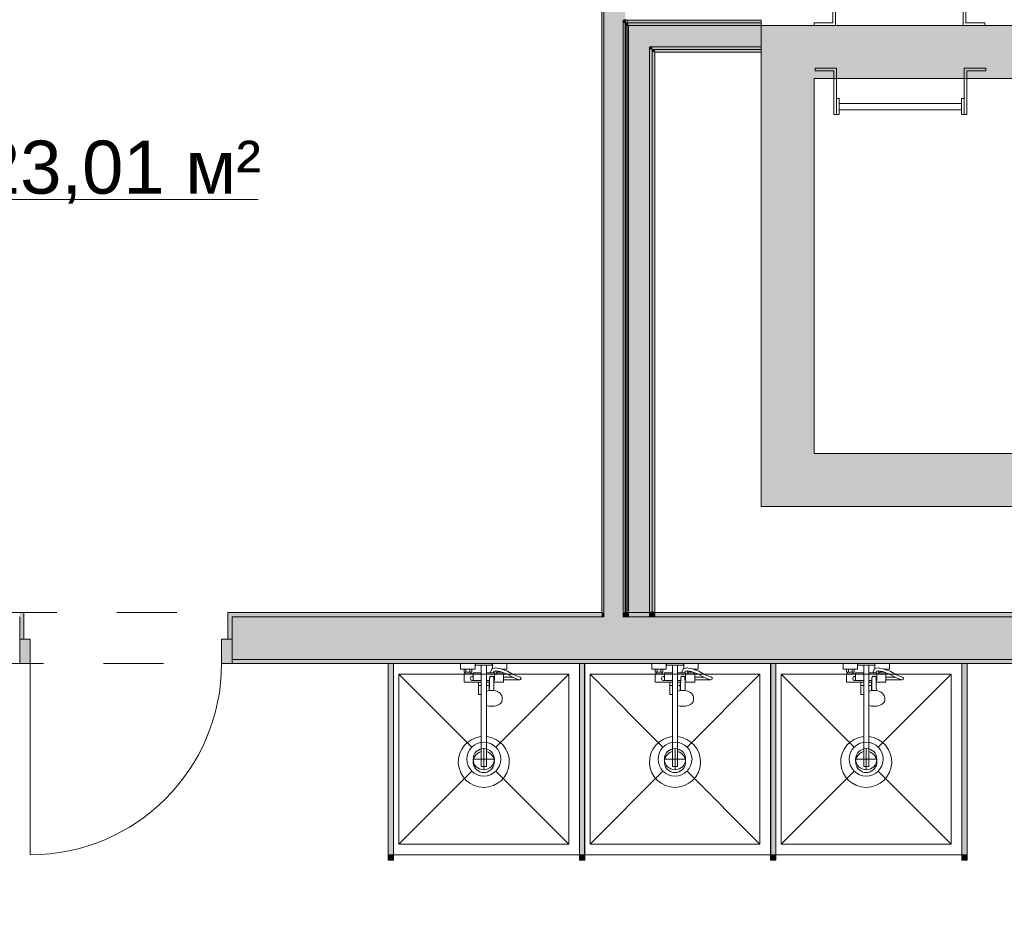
# Model space of a CAD drawing. Header units: millimetres. Extents: x -14761 to 157739, y -22400 to 107990.
# Tile 58 of 81: x 109640 to 114274, y 19774 to 23972. Entities that reach past the tile are written whole.
import ezdxf

# ---------------------------------------------------------------- set-up
doc = ezdxf.new("R2010")
doc.units = ezdxf.units.MM
doc.header["$MEASUREMENT"] = 0
doc.linetypes.add('Штриховая', pattern=[564.444447, 282.222223, -282.222223])
for name, color, linetype in [('Интерьер - Оборудование', 7, 'Continuous'), ('Интерьер - Сантехника', 7, 'Continuous'), ('Конструктив - стены бассейнов жб нов', 7, 'Continuous'), ('Конструктив - Стены Блок 100 нов', 7, 'Continuous'), ('Конструктив - Стены Блок 200 нов', 7, 'Continuous'), ('Элемент Модели - Зона', 7, 'Continuous')]:
    doc.layers.add(name, color=color, linetype=linetype)
doc.styles.add('СГЕНЕРИР_СТИЛЬ_1', font='txt')

msp = doc.modelspace()

# ---------------------------------------------------------------- hatches: boundary and pattern name
at = {"layer": 'Интерьер - Оборудование', "linetype": 'Continuous', "lineweight": 0, "true_color": 0x000000}
for points in [[(111399, 20940.1), (111375, 20940.1), (111375, 20040.1), (111399, 20040.1)], [(112299, 20940.1), (112275, 20940.1), (112275, 20040.1), (112299, 20040.1)], [(113199, 20940.1), (113175, 20940.1), (113175, 20040.1), (113199, 20040.1)], [(114099, 20940.1), (114075, 20940.1), (114075, 20040.1), (114099, 20040.1)]]:
    msp.add_hatch(color=18, dxfattribs=at).paths.add_polyline_path(points)
at = {"layer": 'Интерьер - Оборудование', "linetype": 'Continuous', "lineweight": 0, "true_color": 0x666666}
for points in [[(111399.5, 20015.1), (111399.5, 20040.1), (111374.5, 20040.1), (111374.5, 20015.1)], [(112299.5, 20015.1), (112299.5, 20040.1), (112274.5, 20040.1), (112274.5, 20015.1)], [(113199.5, 20015.1), (113199.5, 20040.1), (113174.5, 20040.1), (113174.5, 20015.1)], [(114099.5, 20015.1), (114099.5, 20040.1), (114074.5, 20040.1), (114074.5, 20015.1)]]:
    msp.add_hatch(color=251, dxfattribs=at).paths.add_polyline_path(points)
at = {"layer": 'Конструктив - стены бассейнов жб нов', "linetype": 'Continuous', "lineweight": 0, "true_color": 0x000000}
for points in [[(112492.7, 23969.7), (112480.2, 23969.7), (112492.7, 23957.2)], [(112492.7, 23957.2), (112480.2, 23969.7), (112480.2, 23957.2)], [(112492.7, 23957.2), (113130.2, 23957.2), (113130.2, 23969.7), (112492.7, 23969.7)], [(112480.2, 23957.2), (112480.2, 21185.1), (112492.7, 21185.1), (112492.7, 23957.2)], [(112505.2, 23957.2), (112492.7, 23957.2), (112505.2, 23944.7)], [(112492.7, 23944.7), (112505.2, 23944.7), (112492.7, 23957.2)], [(112492.7, 21185.1), (112505.2, 21185.1), (112505.2, 23944.7), (112492.7, 23944.7)], [(112505.2, 23944.7), (113130.2, 23944.7), (113130.2, 23957.2), (112505.2, 23957.2)], [(112605.2, 23944.7), (112505.2, 23944.7), (112605.2, 23844.7)], [(112605.2, 23844.7), (112505.2, 23944.7), (112505.2, 23844.7)], [(112605.2, 23844.7), (113130.2, 23844.7), (113130.2, 23944.7), (112605.2, 23944.7)], [(113130.2, 23694.7), (113380.2, 23694.7), (113130.2, 23944.7)], [(113380.2, 23944.7), (113130.2, 23944.7), (113380.2, 23694.7)], [(113380.2, 23694.7), (116400, 23694.7), (116400, 23944.7), (113380.2, 23944.7)], [(112505.2, 23844.7), (112505.2, 21185.1), (112605.2, 21185.1), (112605.2, 23844.7)], [(112617.7, 23844.7), (112605.2, 23844.7), (112617.7, 23832.2)], [(112617.7, 23832.2), (112605.2, 23844.7), (112605.2, 23832.2)], [(112605.2, 23832.2), (112605.2, 21185.1), (112617.7, 21185.1), (112617.7, 23832.2)], [(112617.7, 23832.2), (113130.2, 23832.2), (113130.2, 23844.7), (112617.7, 23844.7)], [(112630.2, 23832.2), (112617.7, 23832.2), (112630.2, 23819.7)], [(112630.2, 23819.7), (112617.7, 23832.2), (112617.7, 23819.7)], [(112630.2, 23819.7), (113130.2, 23819.7), (113130.2, 23832.2), (112630.2, 23832.2)], [(112617.7, 23819.7), (112617.7, 21185.1), (112630.2, 21185.1), (112630.2, 23819.7)], [(113130.2, 23694.7), (113130.2, 21930.1), (113380.2, 21930.1), (113380.2, 23694.7)], [(113380.2, 21930.1), (113130.2, 21680.1), (113380.2, 21680.1)], [(113380.2, 21930.1), (113130.2, 21930.1), (113130.2, 21680.1)], [(116400, 21930.1), (113380.2, 21930.1), (113380.2, 21680.1), (116400, 21680.1)], [(112480.2, 21160.1), (112492.7, 21160.1), (112492.7, 21180.1), (112480.2, 21180.1)], [(112492.7, 21160.1), (112505.2, 21160.1), (112505.2, 21180.1), (112492.7, 21180.1)], [(112605.2, 21185.1), (112505.2, 21185.1), (112505.2, 21180.1), (112605.2, 21180.1)], [(112505.2, 21160.1), (112605.2, 21160.1), (112605.2, 21180.1), (112505.2, 21180.1)], [(112617.7, 21185.1), (112605.2, 21185.1), (112605.2, 21180.1), (112617.7, 21180.1)], [(112605.2, 21160.1), (112617.7, 21160.1), (112617.7, 21180.1), (112605.2, 21180.1)], [(112630.2, 21185.1), (112617.7, 21185.1), (112617.7, 21180.1), (112630.2, 21180.1)], [(112617.7, 21160.1), (112630.2, 21160.1), (112630.2, 21180.1), (112617.7, 21180.1)]]:
    msp.add_hatch(color=18, dxfattribs=at).paths.add_polyline_path(points)
at = {"layer": 'Конструктив - Стены Блок 100 нов', "linetype": 'Continuous', "lineweight": 0, "true_color": 0x000000}
for points in [[(112380, 26340), (112380, 21180.1), (112390, 21180.1), (112390, 26340)], [(112390, 26350), (112390, 21180.1), (112490, 21180.1), (112490, 26350)], [(112490, 23969.7), (112490, 21180.1), (112500, 21180.1), (112500, 23969.7)], [(112390, 21160.1), (112480.2, 21160.1), (112480.2, 21180.1), (112390, 21180.1)]]:
    msp.add_hatch(color=18, dxfattribs=at).paths.add_polyline_path(points)
at = {"layer": 'Конструктив - Стены Блок 200 нов', "linetype": 'Continuous', "lineweight": 0, "true_color": 0x000000}
for points in [[(109640.2, 21180.1), (109640.2, 21160.1), (109640.2, 21055.1), (109660.2, 21055.1), (109660.2, 21180.1)], [(110620.2, 21180.1), (110620.2, 21055.1), (110640.2, 21055.1), (110640.2, 21160.1), (110640.2, 21180.1)], [(110640.2, 21180.1), (110640.2, 21160.1), (112380, 21160.1), (112380, 21180.1)], [(112380, 21160.1), (112390, 21160.1), (112390, 21180.1), (112380, 21180.1)], [(112630.2, 21160.1), (117120, 21160.1), (117120, 21180.1), (112630.2, 21180.1)], [(110640.2, 20960.1), (112390, 20960.1), (112390, 21160.1), (110640.2, 21160.1), (110640.2, 21055.1)], [(112390, 20960.1), (112490, 20960.1), (112490, 21160.1), (112390, 21160.1)], [(112490, 20960.1), (117120, 20960.1), (117120, 21160.1), (112490, 21160.1)], [(109640.2, 20940.1), (109690.2, 20940.1), (109690.2, 21055.1), (109640.2, 21055.1)], [(110640.2, 21055.1), (110590.2, 21055.1), (110590.2, 20940.1), (110640.2, 20940.1)], [(117120, 20960.1), (110640.2, 20960.1), (110640.2, 20940.1), (117120, 20940.1)]]:
    msp.add_hatch(color=18, dxfattribs=at).paths.add_polyline_path(points)

# ---------------------------------------------------------------- linework, layer by layer
at = {"layer": 'Интерьер - Оборудование', "color": 7, "linetype": 'Continuous', "lineweight": 15}
for p, q in [((111374.5, 20040.1), (111374.5, 20940.1)), ((111374.5, 20940.1), (111375, 20940.1)), ((111399.5, 20940.1), (111399, 20940.1)), ((111399.5, 20040.1), (111399.5, 20940.1)), ((111731.5, 20914.1), (111767.5, 20914.1)), ((111740.5, 20914.1), (111740.5, 20900.1)), ((111758.5, 20914.1), (111758.5, 20900.1)), ((111812.5, 20932.1), (111836.5, 20932.1)), ((111866.1, 20917.1), (111865.5, 20916.9)), ((111867.3, 20917.4), (111866.1, 20917.1)), ((111880.5, 20919.6), (111867.3, 20917.4)), ((111881.7, 20919.6), (111880.5, 20919.6)), ((111882.9, 20906.2), (111881.3, 20906.5)), ((111886.2, 20918.8), (111881.7, 20919.6)), ((111902, 20902.6), (111882.9, 20906.2)), ((111905.5, 20915.1), (111886.2, 20918.8)), ((111890.5, 20904.8), (111890.5, 20900.1)), ((111913.5, 20898.5), (111902, 20902.6)), ((111917.5, 20910.8), (111905.5, 20915.1)), ((111906.7, 20914.6), (111906.6, 20914.6)), ((111908.2, 20914.1), (111917.5, 20914.1)), ((112274.5, 20040.1), (112274.5, 20940.1)), ((112274.5, 20940.1), (112275, 20940.1)), ((112299.5, 20940.1), (112299, 20940.1)), ((112299.5, 20040.1), (112299.5, 20940.1)), ((112631.5, 20914.1), (112667.5, 20914.1)), ((112640.5, 20914.1), (112640.5, 20900.1)), ((112658.5, 20914.1), (112658.5, 20900.1)), ((112712.5, 20932.1), (112736.5, 20932.1)), ((112766.1, 20917.1), (112765.5, 20916.9)), ((112767.3, 20917.4), (112766.1, 20917.1)), ((112780.5, 20919.6), (112767.3, 20917.4)), ((112781.7, 20919.6), (112780.5, 20919.6)), ((112782.9, 20906.2), (112781.3, 20906.5)), ((112786.2, 20918.8), (112781.7, 20919.6)), ((112802, 20902.6), (112782.9, 20906.2)), ((112805.5, 20915.1), (112786.2, 20918.8)), ((112790.5, 20904.8), (112790.5, 20900.1)), ((112813.5, 20898.5), (112802, 20902.6)), ((112817.5, 20910.8), (112805.5, 20915.1)), ((112806.7, 20914.6), (112806.6, 20914.6)), ((112808.2, 20914.1), (112817.5, 20914.1)), ((113174.5, 20040.1), (113174.5, 20940.1)), ((113174.5, 20940.1), (113175, 20940.1)), ((113199.5, 20940.1), (113199, 20940.1)), ((113199.5, 20040.1), (113199.5, 20940.1)), ((113531.5, 20914.1), (113567.5, 20914.1)), ((113540.5, 20914.1), (113540.5, 20900.1)), ((113558.5, 20914.1), (113558.5, 20900.1)), ((113612.5, 20932.1), (113636.5, 20932.1)), ((113666.1, 20917.1), (113665.5, 20916.9)), ((113667.3, 20917.4), (113666.1, 20917.1)), ((113680.5, 20919.6), (113667.3, 20917.4)), ((113681.7, 20919.6), (113680.5, 20919.6)), ((113682.9, 20906.2), (113681.3, 20906.5)), ((113686.2, 20918.8), (113681.7, 20919.6)), ((113702, 20902.6), (113682.9, 20906.2)), ((113705.5, 20915.1), (113686.2, 20918.8)), ((113690.5, 20904.8), (113690.5, 20900.1)), ((113713.5, 20898.5), (113702, 20902.6)), ((113717.5, 20910.8), (113705.5, 20915.1)), ((113706.7, 20914.6), (113706.6, 20914.6)), ((113708.2, 20914.1), (113717.5, 20914.1)), ((114074.5, 20040.1), (114074.5, 20940.1)), ((114074.5, 20940.1), (114075, 20940.1)), ((114099.5, 20940.1), (114099, 20940.1)), ((114099.5, 20040.1), (114099.5, 20940.1)), ((111735.5, 20900.1), (111763.5, 20900.1)), ((111735.5, 20892.1), (111763.5, 20892.1)), ((111774.5, 20892.1), (111774.5, 20860.1)), ((111774.5, 20860.1), (111812.5, 20860.1)), ((111812.5, 20896.1), (111812.5, 20795.1)), ((111836.5, 20743.1), (111836.5, 20896.1)), ((111851.4, 20860.1), (111836.5, 20860.1)), ((111851, 20831), (111851.5, 20873.3)), ((111851.5, 20873.3), (111851.8, 20874.9)), ((111851.8, 20874.9), (111852.5, 20876.5)), ((111852.5, 20876.5), (111853.6, 20877.8)), ((111853.6, 20877.8), (111855, 20878.8)), ((111855, 20878.8), (111856.5, 20879.3)), ((111869, 20896.1), (111855.1, 20896.1)), ((111858.9, 20880.5), (111856.5, 20879.4)), ((111856.5, 20879.4), (111856.5, 20879.3)), ((111856.5, 20879.3), (111856.7, 20879.4)), ((111856.7, 20879.4), (111858.5, 20879.6)), ((111858.5, 20879.6), (111864.5, 20879.6)), ((111861.5, 20880.9), (111858.9, 20880.5)), ((111864.1, 20880.5), (111861.5, 20880.9)), ((111866.5, 20879.4), (111864.1, 20880.5)), ((111864.5, 20879.6), (111866.3, 20879.4)), ((111866.3, 20879.4), (111866.5, 20879.3)), ((111866.5, 20879.4), (111866.5, 20879.3)), ((111866.5, 20879.3), (111868, 20878.8)), ((111868, 20878.8), (111869.5, 20877.8)), ((111869.5, 20877.8), (111870.6, 20876.5)), ((111870.6, 20876.5), (111871.3, 20874.9)), ((111871.3, 20874.9), (111871.5, 20873.3)), ((111871.8, 20852.1), (111871.5, 20873.3)), ((111874.5, 20860.1), (111871.7, 20860.1)), ((111874.5, 20860.1), (111874.5, 20892.1)), ((111874.5, 20888.1), (111874.5, 20890.8)), ((111874.5, 20885), (111874.5, 20888.1)), ((111874.5, 20881.6), (111874.5, 20885)), ((111885.5, 20900.1), (111890.5, 20900.1)), ((111913.5, 20892.1), (111885.5, 20892.1)), ((111890.5, 20900.1), (111908.5, 20900.1)), ((111908.5, 20900.2), (111908.5, 20900.1)), ((111908.5, 20900.1), (111908.9, 20900.1)), ((111917.5, 20876.6), (111917.5, 20863.6)), ((111978, 20868.4), (111959, 20876.6)), ((111991.5, 20863.9), (111978, 20868.4)), ((111991.5, 20863.9), (111993.5, 20863.6)), ((112635.5, 20900.1), (112663.5, 20900.1)), ((112635.5, 20892.1), (112663.5, 20892.1)), ((112674.5, 20892.1), (112674.5, 20860.1)), ((112674.5, 20860.1), (112712.5, 20860.1)), ((112712.5, 20896.1), (112712.5, 20795.1)), ((112736.5, 20743.1), (112736.5, 20896.1)), ((112751.4, 20860.1), (112736.5, 20860.1)), ((112751, 20831), (112751.5, 20873.3)), ((112751.5, 20873.3), (112751.8, 20874.9)), ((112751.8, 20874.9), (112752.5, 20876.5)), ((112752.5, 20876.5), (112753.6, 20877.8)), ((112753.6, 20877.8), (112755, 20878.8)), ((112755, 20878.8), (112756.5, 20879.3)), ((112769, 20896.1), (112755.1, 20896.1)), ((112758.9, 20880.5), (112756.5, 20879.4)), ((112756.5, 20879.4), (112756.5, 20879.3)), ((112756.5, 20879.3), (112756.7, 20879.4)), ((112756.7, 20879.4), (112758.5, 20879.6)), ((112758.5, 20879.6), (112764.5, 20879.6)), ((112761.5, 20880.9), (112758.9, 20880.5)), ((112764.1, 20880.5), (112761.5, 20880.9)), ((112766.5, 20879.4), (112764.1, 20880.5)), ((112764.5, 20879.6), (112766.3, 20879.4)), ((112766.3, 20879.4), (112766.5, 20879.3)), ((112766.5, 20879.4), (112766.5, 20879.3)), ((112766.5, 20879.3), (112768, 20878.8)), ((112768, 20878.8), (112769.5, 20877.8)), ((112769.5, 20877.8), (112770.6, 20876.5)), ((112770.6, 20876.5), (112771.3, 20874.9)), ((112771.3, 20874.9), (112771.5, 20873.3)), ((112771.8, 20852.1), (112771.5, 20873.3)), ((112774.5, 20860.1), (112771.7, 20860.1)), ((112774.5, 20860.1), (112774.5, 20892.1)), ((112774.5, 20888.1), (112774.5, 20890.8)), ((112774.5, 20885), (112774.5, 20888.1)), ((112774.5, 20881.6), (112774.5, 20885)), ((112785.5, 20900.1), (112790.5, 20900.1)), ((112813.5, 20892.1), (112785.5, 20892.1)), ((112790.5, 20900.1), (112808.5, 20900.1)), ((112808.5, 20900.2), (112808.5, 20900.1)), ((112808.5, 20900.1), (112808.9, 20900.1)), ((112817.5, 20876.6), (112817.5, 20863.6)), ((112878, 20868.4), (112859, 20876.6)), ((112891.5, 20863.9), (112878, 20868.4)), ((112891.5, 20863.9), (112893.5, 20863.6)), ((113535.5, 20900.1), (113563.5, 20900.1)), ((113535.5, 20892.1), (113563.5, 20892.1)), ((113574.5, 20892.1), (113574.5, 20860.1)), ((113574.5, 20860.1), (113612.5, 20860.1)), ((113612.5, 20896.1), (113612.5, 20795.1)), ((113636.5, 20743.1), (113636.5, 20896.1)), ((113651.4, 20860.1), (113636.5, 20860.1)), ((113651, 20831), (113651.5, 20873.3)), ((113651.5, 20873.3), (113651.8, 20874.9)), ((113651.8, 20874.9), (113652.5, 20876.5)), ((113652.5, 20876.5), (113653.6, 20877.8)), ((113653.6, 20877.8), (113655, 20878.8)), ((113655, 20878.8), (113656.5, 20879.3)), ((113669, 20896.1), (113655.1, 20896.1)), ((113658.9, 20880.5), (113656.5, 20879.4)), ((113656.5, 20879.4), (113656.5, 20879.3)), ((113656.5, 20879.3), (113656.7, 20879.4)), ((113656.7, 20879.4), (113658.5, 20879.6)), ((113658.5, 20879.6), (113664.5, 20879.6)), ((113661.5, 20880.9), (113658.9, 20880.5)), ((113664.1, 20880.5), (113661.5, 20880.9)), ((113666.5, 20879.4), (113664.1, 20880.5)), ((113664.5, 20879.6), (113666.3, 20879.4)), ((113666.3, 20879.4), (113666.5, 20879.3)), ((113666.5, 20879.4), (113666.5, 20879.3)), ((113666.5, 20879.3), (113668, 20878.8)), ((113668, 20878.8), (113669.5, 20877.8)), ((113669.5, 20877.8), (113670.6, 20876.5)), ((113670.6, 20876.5), (113671.3, 20874.9)), ((113671.3, 20874.9), (113671.5, 20873.3)), ((113671.8, 20852.1), (113671.5, 20873.3)), ((113674.5, 20860.1), (113671.7, 20860.1)), ((113674.5, 20860.1), (113674.5, 20892.1)), ((113674.5, 20888.1), (113674.5, 20890.8)), ((113674.5, 20885), (113674.5, 20888.1)), ((113674.5, 20881.6), (113674.5, 20885)), ((113685.5, 20900.1), (113690.5, 20900.1)), ((113713.5, 20892.1), (113685.5, 20892.1)), ((113690.5, 20900.1), (113708.5, 20900.1)), ((113708.5, 20900.2), (113708.5, 20900.1)), ((113708.5, 20900.1), (113708.9, 20900.1)), ((113717.5, 20876.6), (113717.5, 20863.6)), ((113778, 20868.4), (113759, 20876.6)), ((113791.5, 20863.9), (113778, 20868.4)), ((113791.5, 20863.9), (113793.5, 20863.6)), ((111799.5, 20852.1), (111812.5, 20852.1)), ((111799.5, 20837.1), (111812.5, 20837.1)), ((111851.3, 20852.1), (111836.5, 20852.1)), ((111849.5, 20837.1), (111836.5, 20837.1)), ((111836.5, 20811.8), (111836.6, 20811.8)), ((111838.7, 20809.9), (111836.5, 20808.9)), ((111843.9, 20811.3), (111838.7, 20809.9)), ((111852.4, 20813.3), (111843.9, 20811.3)), ((111849.5, 20852.1), (111849.5, 20812.6)), ((111850.5, 20812.8), (111851, 20831)), ((111861.5, 20814), (111852.4, 20813.3)), ((111870.7, 20813.3), (111861.5, 20814)), ((111872.5, 20812.8), (111870.7, 20813.3)), ((112699.5, 20852.1), (112712.5, 20852.1)), ((112699.5, 20837.1), (112712.5, 20837.1)), ((112751.3, 20852.1), (112736.5, 20852.1)), ((112749.5, 20837.1), (112736.5, 20837.1)), ((112736.5, 20811.8), (112736.6, 20811.8)), ((112738.7, 20809.9), (112736.5, 20808.9)), ((112743.9, 20811.3), (112738.7, 20809.9)), ((112752.4, 20813.3), (112743.9, 20811.3)), ((112749.5, 20852.1), (112749.5, 20812.6)), ((112750.5, 20812.8), (112751, 20831)), ((112761.5, 20814), (112752.4, 20813.3)), ((112770.7, 20813.3), (112761.5, 20814)), ((112772.5, 20812.8), (112770.7, 20813.3)), ((113599.5, 20852.1), (113612.5, 20852.1)), ((113599.5, 20837.1), (113612.5, 20837.1)), ((113651.3, 20852.1), (113636.5, 20852.1)), ((113649.5, 20837.1), (113636.5, 20837.1)), ((113636.5, 20811.8), (113636.6, 20811.8)), ((113638.7, 20809.9), (113636.5, 20808.9)), ((113643.9, 20811.3), (113638.7, 20809.9)), ((113652.4, 20813.3), (113643.9, 20811.3)), ((113649.5, 20852.1), (113649.5, 20812.6)), ((113650.5, 20812.8), (113651, 20831)), ((113661.5, 20814), (113652.4, 20813.3)), ((113670.7, 20813.3), (113661.5, 20814)), ((113672.5, 20812.8), (113670.7, 20813.3)), ((111836.6, 20797.7), (111836.5, 20797.8)), ((112736.6, 20797.7), (112736.5, 20797.8)), ((113636.6, 20797.7), (113636.5, 20797.8)), ((111812.5, 20596.5), (111812.5, 20455.1)), ((111836.5, 20596.5), (111836.5, 20455.1)), ((112712.5, 20596.5), (112712.5, 20455.1)), ((112736.5, 20596.5), (112736.5, 20455.1)), ((113612.5, 20596.5), (113612.5, 20455.1)), ((113636.5, 20596.5), (113636.5, 20455.1)), ((111812.5, 20455.1), (111836.5, 20455.1)), ((112712.5, 20455.1), (112736.5, 20455.1)), ((113612.5, 20455.1), (113636.5, 20455.1)), ((111375, 20040.1), (111374.5, 20040.1)), ((111399, 20040.1), (111399.5, 20040.1)), ((112275, 20040.1), (112274.5, 20040.1)), ((112299, 20040.1), (112299.5, 20040.1)), ((113175, 20040.1), (113174.5, 20040.1)), ((113199, 20040.1), (113199.5, 20040.1)), ((114075, 20040.1), (114074.5, 20040.1)), ((114099, 20040.1), (114099.5, 20040.1))]:
    msp.add_line(p, q, dxfattribs=at)
at = {"layer": 'Интерьер - Оборудование', "color": 7, "linetype": 'Continuous', "lineweight": 15, "flags": 128}
for points in [[(113378.8, 23944.7), (113378.8, 23957.4), (113467.7, 23957.4), (113467.7, 24162.8), (113480.4, 24162.8), (113480.4, 23944.7)], [(114080.4, 23944.7), (114080.4, 24162.8), (114093.1, 24162.8), (114093.1, 23957.4), (114182, 23957.4), (114182, 23944.7)], [(113383.5, 23743.3), (113383.5, 23730.6), (113472.4, 23730.6), (113472.4, 23525.2), (113485.1, 23525.2), (113485.1, 23743.3)], [(114085.1, 23743.3), (114085.1, 23525.2), (114097.8, 23525.2), (114097.8, 23730.6), (114186.7, 23730.6), (114186.7, 23743.3)], [(113485.1, 23525.2), (113497.8, 23525.2), (113497.8, 23601.4), (113485.1, 23601.4)], [(114085.1, 23601.4), (114072.4, 23601.4), (114072.4, 23525.2), (114085.1, 23525.2)], [(114072.4, 23548.3), (114072.4, 23578.3), (113497.8, 23578.3), (113497.8, 23548.3)], [(111399, 20940.1), (111375, 20940.1), (111375, 20040.1), (111399, 20040.1)], [(111874.5, 20896.1), (111869, 20896.1), (111872.7, 20905.1), (111881.3, 20906.5), (111881.5, 20906.5), (111881.5, 20900.1), (111885.5, 20900.1), (111885.5, 20892.1), (111874.5, 20892.1)], [(112299, 20940.1), (112275, 20940.1), (112275, 20040.1), (112299, 20040.1)], [(112774.5, 20896.1), (112769, 20896.1), (112772.7, 20905.1), (112781.3, 20906.5), (112781.5, 20906.5), (112781.5, 20900.1), (112785.5, 20900.1), (112785.5, 20892.1), (112774.5, 20892.1)], [(113199, 20940.1), (113175, 20940.1), (113175, 20040.1), (113199, 20040.1)], [(113674.5, 20896.1), (113669, 20896.1), (113672.7, 20905.1), (113681.3, 20906.5), (113681.5, 20906.5), (113681.5, 20900.1), (113685.5, 20900.1), (113685.5, 20892.1), (113674.5, 20892.1)], [(114099, 20940.1), (114075, 20940.1), (114075, 20040.1), (114099, 20040.1)], [(111913.5, 20892.1), (111913.5, 20898.5), (111931.4, 20892.1), (111957.6, 20877.2), (111959, 20876.6), (111917.5, 20876.6), (111917.5, 20892.1)], [(112813.5, 20892.1), (112813.5, 20898.5), (112831.4, 20892.1), (112857.6, 20877.2), (112859, 20876.6), (112817.5, 20876.6), (112817.5, 20892.1)], [(113713.5, 20892.1), (113713.5, 20898.5), (113731.4, 20892.1), (113757.6, 20877.2), (113759, 20876.6), (113717.5, 20876.6), (113717.5, 20892.1)], [(111399.5, 20015.1), (111399.5, 20040.1), (111374.5, 20040.1), (111374.5, 20015.1)], [(112299.5, 20015.1), (112299.5, 20040.1), (112274.5, 20040.1), (112274.5, 20015.1)], [(113199.5, 20015.1), (113199.5, 20040.1), (113174.5, 20040.1), (113174.5, 20015.1)], [(114099.5, 20015.1), (114099.5, 20040.1), (114074.5, 20040.1), (114074.5, 20015.1)]]:
    msp.add_lwpolyline(points, close=True, dxfattribs=at)
for points in [[(111812.5, 20596.5, 19.949874), (111836.5, 20596.5), (111836.5, 20743.1), (111848.6, 20740.2), (111861.5, 20739.2), (111874.5, 20740.2), (111886.5, 20743.1), (111896.9, 20747.6), (111904.8, 20753.6), (111909.8, 20760.5), (111911.5, 20767.9), (111911.5, 20778.6), (111911, 20781.7), (111909.3, 20789.1), (111907.9, 20791.8), (111903.1, 20798.5), (111901, 20800.3), (111893.8, 20805.7), (111884.3, 20809.9), (111879.2, 20811.3), (111872.5, 20812.8), (111872, 20831), (111871.8, 20852.1), (111917.5, 20852.1), (111917.5, 20863.6), (111993.5, 20863.6, 0.853753), (111995.5, 20876.3), (111982.7, 20880.5), (111963.5, 20888.8), (111936.8, 20904), (111917.5, 20910.8), (111917.5, 20914.1), (111933.5, 20914.1), (111933.5, 20940.1), (111865.5, 20940.1), (111865.5, 20916.9), (111864.9, 20916.6), (111863.9, 20915.9), (111863, 20915), (111862.3, 20913.9), (111855, 20896.1), (111836.5, 20896.1), (111836.5, 20932.1), (111864.5, 20932.1), (111864.5, 20940.1), (111784.5, 20940.1), (111784.5, 20932.1), (111812.5, 20932.1), (111812.5, 20896.1), (111774.5, 20896.1), (111774.5, 20892.1), (111763.5, 20892.1), (111763.5, 20900.1), (111767.5, 20900.1), (111767.5, 20914.1), (111783.5, 20914.1), (111783.5, 20940.1), (111715.5, 20940.1), (111715.5, 20914.1), (111731.5, 20914.1), (111731.5, 20900.1), (111735.5, 20900.1), (111735.5, 20892.1), (111731.5, 20892.1), (111731.5, 20852.1), (111799.5, 20852.1), (111799.5, 20795.1), (111800.1, 20795.1), (111801.7, 20795.1), (111804.2, 20795.1), (111807.5, 20795.1), (111811.4, 20795.1), (111812.5, 20795.1)], [(112712.5, 20596.5, 19.949874), (112736.5, 20596.5), (112736.5, 20743.1), (112748.6, 20740.2), (112761.5, 20739.2), (112774.5, 20740.2), (112786.5, 20743.1), (112796.9, 20747.6), (112804.8, 20753.6), (112809.8, 20760.5), (112811.5, 20767.9), (112811.5, 20778.6), (112811, 20781.7), (112809.3, 20789.1), (112807.9, 20791.8), (112803.1, 20798.5), (112801, 20800.3), (112793.8, 20805.7), (112784.3, 20809.9), (112779.2, 20811.3), (112772.5, 20812.8), (112772, 20831), (112771.8, 20852.1), (112817.5, 20852.1), (112817.5, 20863.6), (112893.5, 20863.6, 0.853753), (112895.5, 20876.3), (112882.7, 20880.5), (112863.5, 20888.8), (112836.8, 20904), (112817.5, 20910.8), (112817.5, 20914.1), (112833.5, 20914.1), (112833.5, 20940.1), (112765.5, 20940.1), (112765.5, 20916.9), (112764.9, 20916.6), (112763.9, 20915.9), (112763, 20915), (112762.3, 20913.9), (112755, 20896.1), (112736.5, 20896.1), (112736.5, 20932.1), (112764.5, 20932.1), (112764.5, 20940.1), (112684.5, 20940.1), (112684.5, 20932.1), (112712.5, 20932.1), (112712.5, 20896.1), (112674.5, 20896.1), (112674.5, 20892.1), (112663.5, 20892.1), (112663.5, 20900.1), (112667.5, 20900.1), (112667.5, 20914.1), (112683.5, 20914.1), (112683.5, 20940.1), (112615.5, 20940.1), (112615.5, 20914.1), (112631.5, 20914.1), (112631.5, 20900.1), (112635.5, 20900.1), (112635.5, 20892.1), (112631.5, 20892.1), (112631.5, 20852.1), (112699.5, 20852.1), (112699.5, 20795.1), (112700.1, 20795.1), (112701.7, 20795.1), (112704.2, 20795.1), (112707.5, 20795.1), (112711.4, 20795.1), (112712.5, 20795.1)], [(113612.5, 20596.5, 19.949874), (113636.5, 20596.5), (113636.5, 20743.1), (113648.6, 20740.2), (113661.5, 20739.2), (113674.5, 20740.2), (113686.5, 20743.1), (113696.9, 20747.6), (113704.8, 20753.6), (113709.8, 20760.5), (113711.5, 20767.9), (113711.5, 20778.6), (113711, 20781.7), (113709.3, 20789.1), (113707.9, 20791.8), (113703.1, 20798.5), (113701, 20800.3), (113693.8, 20805.7), (113684.3, 20809.9), (113679.2, 20811.3), (113672.5, 20812.8), (113672, 20831), (113671.8, 20852.1), (113717.5, 20852.1), (113717.5, 20863.6), (113793.5, 20863.6, 0.853753), (113795.5, 20876.3), (113782.7, 20880.5), (113763.5, 20888.8), (113736.8, 20904), (113717.5, 20910.8), (113717.5, 20914.1), (113733.5, 20914.1), (113733.5, 20940.1), (113665.5, 20940.1), (113665.5, 20916.9), (113664.9, 20916.6), (113663.9, 20915.9), (113663, 20915), (113662.3, 20913.9), (113655, 20896.1), (113636.5, 20896.1), (113636.5, 20932.1), (113664.5, 20932.1), (113664.5, 20940.1), (113584.5, 20940.1), (113584.5, 20932.1), (113612.5, 20932.1), (113612.5, 20896.1), (113574.5, 20896.1), (113574.5, 20892.1), (113563.5, 20892.1), (113563.5, 20900.1), (113567.5, 20900.1), (113567.5, 20914.1), (113583.5, 20914.1), (113583.5, 20940.1), (113515.5, 20940.1), (113515.5, 20914.1), (113531.5, 20914.1), (113531.5, 20900.1), (113535.5, 20900.1), (113535.5, 20892.1), (113531.5, 20892.1), (113531.5, 20852.1), (113599.5, 20852.1), (113599.5, 20795.1), (113600.1, 20795.1), (113601.7, 20795.1), (113604.2, 20795.1), (113607.5, 20795.1), (113611.4, 20795.1), (113612.5, 20795.1)]]:
    msp.add_lwpolyline(points, format="xyb", close=True, dxfattribs=at)
at = {"layer": 'Интерьер - Оборудование', "color": 7, "linetype": 'Continuous', "lineweight": 15}
for centre, radius, start, end in [((111770, 20870.1), 9, 60, 300), ((112670, 20870.1), 9, 60, 300), ((113570, 20870.1), 9, 60, 300), ((111824.5, 20477.1), 50, 103.8865, 76.1135), ((112724.5, 20477.1), 50, 103.8865, 76.1135), ((113624.5, 20477.1), 50, 103.8865, 76.1135)]:
    msp.add_arc(centre, radius, start, end, dxfattribs=at)
at = {"layer": 'Интерьер - Сантехника', "color": 7, "linetype": 'Continuous', "lineweight": 15}
for p, q in [((111424.5, 20890.1), (111424.5, 20090.1)), ((112224.5, 20890.1), (111424.5, 20890.1)), ((111424.5, 20890.1), (111768, 20546.7)), ((112224.5, 20890.1), (111881.1, 20546.7)), ((112224.5, 20090.1), (112224.5, 20890.1)), ((112324.5, 20890.1), (112324.5, 20090.1)), ((113124.5, 20890.1), (112324.5, 20890.1)), ((112324.5, 20890.1), (112668, 20546.7)), ((113124.5, 20890.1), (112781.1, 20546.7)), ((113124.5, 20090.1), (113124.5, 20890.1)), ((113224.5, 20890.1), (113224.5, 20090.1)), ((114024.5, 20890.1), (113224.5, 20890.1)), ((113224.5, 20890.1), (113568, 20546.7)), ((114024.5, 20890.1), (113681.1, 20546.7)), ((114024.5, 20090.1), (114024.5, 20890.1)), ((111824.5, 20440.1), (111824.5, 20540.1)), ((112724.5, 20440.1), (112724.5, 20540.1)), ((113624.5, 20440.1), (113624.5, 20540.1)), ((111774.5, 20490.1), (111874.5, 20490.1)), ((112674.5, 20490.1), (112774.5, 20490.1)), ((113574.5, 20490.1), (113674.5, 20490.1)), ((111424.5, 20090.1), (111768, 20433.5)), ((112224.5, 20090.1), (111881.1, 20433.5)), ((112324.5, 20090.1), (112668, 20433.5)), ((113124.5, 20090.1), (112781.1, 20433.5)), ((113224.5, 20090.1), (113568, 20433.5)), ((114024.5, 20090.1), (113681.1, 20433.5)), ((111424.5, 20090.1), (112224.5, 20090.1)), ((112324.5, 20090.1), (113124.5, 20090.1)), ((113224.5, 20090.1), (114024.5, 20090.1))]:
    msp.add_line(p, q, dxfattribs=at)
at = {"layer": 'Интерьер - Сантехника', "color": 7, "linetype": 'Continuous', "lineweight": 15, "flags": 128}
for points in [[(111374.5, 20040.1), (112274.5, 20040.1), (112274.5, 20940.1), (111374.5, 20940.1)], [(112274.5, 20040.1), (113174.5, 20040.1), (113174.5, 20940.1), (112274.5, 20940.1)], [(113174.5, 20040.1), (114074.5, 20040.1), (114074.5, 20940.1), (113174.5, 20940.1)]]:
    msp.add_lwpolyline(points, close=True, dxfattribs=at)
at = {"layer": 'Интерьер - Сантехника', "color": 7, "linetype": 'Continuous', "lineweight": 15}
for centre, radius in [((111824.5, 20490.1), 80), ((111824.5, 20490.1), 50), ((112724.5, 20490.1), 80), ((112724.5, 20490.1), 50), ((113624.5, 20490.1), 80), ((113624.5, 20490.1), 50)]:
    msp.add_circle(centre, radius, dxfattribs=at)
at = {"layer": 'Конструктив - стены бассейнов жб нов', "color": 251, "linetype": 'Continuous', "lineweight": 20, "true_color": 0x575757}
for p, q in [((112492.7, 23957.2), (112492.7, 23944.7)), ((112505.2, 23957.2), (112492.7, 23957.2)), ((112492.7, 23944.7), (112492.7, 21185.1)), ((113130.2, 23957.2), (112505.2, 23957.2)), ((112605.2, 23944.7), (112505.2, 23944.7)), ((112505.2, 23944.7), (112505.2, 23844.7)), ((112605.2, 23944.7), (112505.2, 23944.7)), ((113130.2, 23944.7), (112605.2, 23944.7)), ((112505.2, 23844.7), (112505.2, 21185.1)), ((112617.7, 23844.7), (112605.2, 23844.7)), ((112605.2, 21185.1), (112605.2, 23844.7)), ((112617.7, 23844.7), (112605.2, 23844.7)), ((112617.7, 23844.7), (113130.2, 23844.7)), ((112617.7, 21185.1), (112617.7, 23832.2)), ((112617.7, 23832.2), (113130.2, 23832.2))]:
    msp.add_line(p, q, dxfattribs=at)
at = {"layer": 'Конструктив - стены бассейнов жб нов', "color": 251, "linetype": 'Continuous', "lineweight": 20, "true_color": 0x575757, "flags": 128}
for points in [[(112480.2, 23969.7), (112492.7, 23969.7)], [(112480.2, 23969.7), (112480.2, 21185.1)], [(113130.2, 23969.7), (112492.7, 23969.7)], [(113130.2, 23969.7), (113130.2, 23957.2)], [(113130.2, 23957.2), (113130.2, 23944.7)], [(113130.2, 23944.7), (113130.2, 23694.7)], [(116650, 23944.7), (113130.2, 23944.7)], [(113130.2, 23844.7), (113130.2, 23832.2)], [(113130.2, 23832.2), (113130.2, 23819.7)], [(112630.2, 21185.1), (112630.2, 23819.7)], [(112630.2, 23819.7), (113130.2, 23819.7)], [(113130.2, 23694.7), (113130.2, 21680.1)], [(113380.2, 23694.7), (116400, 23694.7)], [(113380.2, 21930.1), (113380.2, 23694.7)], [(116400, 21930.1), (113380.2, 21930.1)], [(113130.2, 21680.1), (113380.2, 21680.1)], [(113380.2, 21680.1), (116650, 21680.1)], [(112480.2, 21180.1), (112630.2, 21180.1)]]:
    msp.add_lwpolyline(points, dxfattribs=at)
at = {"layer": 'Конструктив - Стены Блок 100 нов', "color": 251, "linetype": 'Continuous', "lineweight": 20, "true_color": 0x575757}
for p, q in [((112390, 26350), (112390, 21180.1)), ((112490, 23974.7), (112490, 23969.7)), ((112490, 21180.1), (112490, 23969.7))]:
    msp.add_line(p, q, dxfattribs=at)
at = {"layer": 'Конструктив - Стены Блок 100 нов', "color": 251, "linetype": 'Continuous', "lineweight": 20, "true_color": 0x575757, "flags": 128}
for points in [[(112380, 26340), (112380, 21180.1)], [(112500, 21180.1), (112500, 23969.7)]]:
    msp.add_lwpolyline(points, dxfattribs=at)
at = {"layer": 'Конструктив - Стены Блок 200 нов', "color": 251, "linetype": 'Continuous', "lineweight": 20, "true_color": 0x575757}
for p, q in [((109640.2, 21180.1), (109660.2, 21180.1)), ((109640.2, 21180.1), (109660.2, 21180.1)), ((109660.2, 21055.1), (109660.2, 21180.1)), ((109660.2, 21055.1), (109660.2, 21180.1)), ((110620.2, 21055.1), (110620.2, 21180.1)), ((110640.2, 21180.1), (110620.2, 21180.1)), ((110640.2, 21180.1), (110620.2, 21180.1)), ((110620.2, 21055.1), (110620.2, 21180.1)), ((112390, 21180.1), (112390, 21160.1)), ((112390, 21180.1), (112390, 21160.1)), ((112480.2, 21180.1), (112480.2, 21160.1)), ((112480.2, 21160.1), (112480.2, 21180.1)), ((112480.2, 21180.1), (112480.2, 21160.1)), ((112480.2, 21160.1), (112480.2, 21180.1)), ((112492.7, 21180.1), (112492.7, 21160.1)), ((112505.2, 21180.1), (112505.2, 21160.1)), ((112605.2, 21180.1), (112605.2, 21160.1)), ((112617.7, 21180.1), (112617.7, 21160.1)), ((112630.2, 21160.1), (112630.2, 21180.1)), ((112630.2, 21160.1), (112630.2, 21180.1)), ((109640.2, 21160.1), (109640.2, 21055.1)), ((112390, 21160.1), (110640.2, 21160.1)), ((110640.2, 21160.1), (110640.2, 21055.1)), ((112480.2, 21160.1), (112492.7, 21160.1)), ((112480.2, 21160.1), (112492.7, 21160.1)), ((112492.7, 21160.1), (112505.2, 21160.1)), ((112492.7, 21160.1), (112505.2, 21160.1)), ((112505.2, 21160.1), (112605.2, 21160.1)), ((112505.2, 21160.1), (112605.2, 21160.1)), ((112605.2, 21160.1), (112617.7, 21160.1)), ((112605.2, 21160.1), (112617.7, 21160.1)), ((112617.7, 21160.1), (112630.2, 21160.1)), ((112617.7, 21160.1), (112630.2, 21160.1)), ((117120, 21160.1), (112630.2, 21160.1)), ((109640.2, 21055.1), (109660.2, 21055.1)), ((109640.2, 20960.1), (109640.2, 21055.1)), ((109640.2, 20960.1), (109640.2, 21055.1)), ((109640.2, 20960.1), (109640.2, 21055.1)), ((110640.2, 21055.1), (110620.2, 21055.1)), ((110640.2, 20960.1), (110640.2, 21055.1)), ((110640.2, 20960.1), (110640.2, 21055.1)), ((110640.2, 20960.1), (110640.2, 21055.1)), ((109640.2, 20940.1), (109640.2, 20960.1)), ((109640.2, 20940.1), (109640.2, 20960.1)), ((109640.2, 20940.1), (109640.2, 20960.1)), ((110640.2, 20960.1), (112390, 20960.1)), ((110640.2, 20940.1), (110640.2, 20960.1)), ((110640.2, 20940.1), (110640.2, 20960.1)), ((110640.2, 20940.1), (110640.2, 20960.1)), ((112390, 20960.1), (112490, 20960.1)), ((112490, 20960.1), (117120, 20960.1))]:
    msp.add_line(p, q, dxfattribs=at)
at = {"layer": 'Конструктив - Стены Блок 200 нов', "color": 251, "linetype": 'Continuous', "lineweight": 5, "true_color": 0x575757}
for p, q in [((109690.2, 21055.1), (109640.2, 21055.1)), ((109640.2, 21055.1), (109640.2, 20940.1)), ((109690.2, 20940.1), (109690.2, 21055.1)), ((110640.2, 21055.1), (110590.2, 21055.1)), ((110590.2, 21055.1), (110590.2, 20940.1)), ((110640.2, 20940.1), (110640.2, 21055.1)), ((109640.2, 20940.1), (109690.2, 20940.1)), ((109690.2, 20940.1), (109690.2, 20040.1)), ((110590.2, 20940.1), (110640.2, 20940.1))]:
    msp.add_line(p, q, dxfattribs=at)
at = {"layer": 'Конструктив - Стены Блок 200 нов', "color": 251, "linetype": 'Continuous', "lineweight": 20, "true_color": 0x575757, "flags": 128}
for points in [[(112380, 21180.1), (110640.2, 21180.1)], [(117120, 21180.1), (112630.2, 21180.1)], [(110640.2, 20940.1), (117120, 20940.1)]]:
    msp.add_lwpolyline(points, dxfattribs=at)
at = {"layer": 'Конструктив - Стены Блок 200 нов', "color": 251, "linetype": 'Continuous', "lineweight": 5, "true_color": 0x575757}
msp.add_arc((109690.2, 20940.1), 900, 270, 0, dxfattribs=at)
at = {"layer": 'Элемент Модели - Зона', "color": 7, "linetype": 'Continuous', "lineweight": 15}
msp.add_line((109461.7, 23125.3), (110762.3, 23125.3), dxfattribs=at)
at = {"layer": 'Элемент Модели - Зона', "color": 7, "linetype": 'Штриховая', "lineweight": 15, "flags": 128}
for points in [[(36150, 44957.4), (36110, 44957.4), (36110, 36320), (41880.3, 36320), (41880.3, 39141.6), (45142.5, 42405.1), (45156.7, 42391), (45156.7, 42420), (63300, 42420), (63300, 42400), (77399.7, 42400), (77399.7, 42420), (114081.4, 42420), (117316.7, 39176.5), (117320.1, 38841.9), (117320.1, 36305), (117360, 36305), (117360, 34300), (117120, 34300), (117120, 35700), (116700, 35700), (116700, 36100), (108300, 36100), (108300, 35700), (107700, 35700), (107700, 36100), (99320, 36100), (99320, 26970), (107700, 26970), (107700, 27650), (108300, 27650), (108300, 26460), (112380, 26460), (112380, 27370), (112500, 27370), (112500, 21180.1), (117120, 21180.1), (117120, 26250), (116650, 26250), (116650, 27750), (117120, 27750), (117120, 32800), (117360, 32800), (117360, 20150.1), (117120, 20150.1), (117120, 20940.1), (99320, 20940.1), (99320, 14650.1), (117120, 14650.1), (117120, 17700.1), (116700.1, 17700.1), (116700.1, 18325.6), (117120, 18325.6), (117120, 18650.1), (117360, 18650.1), (117360, 18320.1), (120850, 18320.1), (120850, 37205.1), (120238.9, 37205.1), (120238.9, 45000), (125700, 45000), (125700, 45300), (126300, 45300), (126300, 45000), (141025, 45000), (141025, 45100), (140125, 45100), (140125, 47500), (132700, 47500), (132700, 53680), (130530, 53680), (130530, 54300), (129182.9, 54300), (126300, 54300), (126300, 53700), (125700, 53700), (125700, 54212.5), (124799.8, 54212.5), (117300, 54212.5), (117300, 53700), (116700, 53700), (116700, 54212.5), (108300, 54212.5), (108300, 53700), (107700, 53700), (107700, 54212.5), (99300, 54212.5), (99300, 53700), (98700, 53700), (98700, 54212.5), (90650, 54212.5), (90650, 53700), (90050, 53700), (89950, 53700), (89950, 48632.8), (77450.1, 48632.8), (77450.1, 53800), (77450.1, 61690), (77460.1, 61690), (77460.1, 67850), (74720, 67850), (74720, 59730), (73964.5, 59730), (73964.5, 54212), (72300.1, 54212), (72300.1, 53700), (71700.1, 53700), (71700.1, 54212), (63300, 54212), (63300, 53700), (62700, 53700), (62700, 54212), (61025, 54212), (61025, 46500), (61025, 45000), (54300, 45000), (54300, 44700), (53700, 44700), (53700, 45000), (45300, 45000), (45300, 44700), (44700, 44700), (44700, 45000), (36750, 45000), (36750, 44700), (36150, 44700)], [(107920, 26340), (107920, 21180.1), (112380, 21180.1), (112380, 26340)]]:
    msp.add_lwpolyline(points, close=True, dxfattribs=at)

# ---------------------------------------------------------------- texts
at = {"layer": 'Элемент Модели - Зона', "color": 7, "lineweight": 15, "insert": (110112, 23254.6), "char_height": 250, "attachment_point": 5, "style": 'СГЕНЕРИР_СТИЛЬ_1'}
msp.add_mtext('\\A1;{\\pqc;\\fArial|b0|i0|c204|p38;23,01 м²}', dxfattribs=at)

doc.saveas('drawing.dxf')
